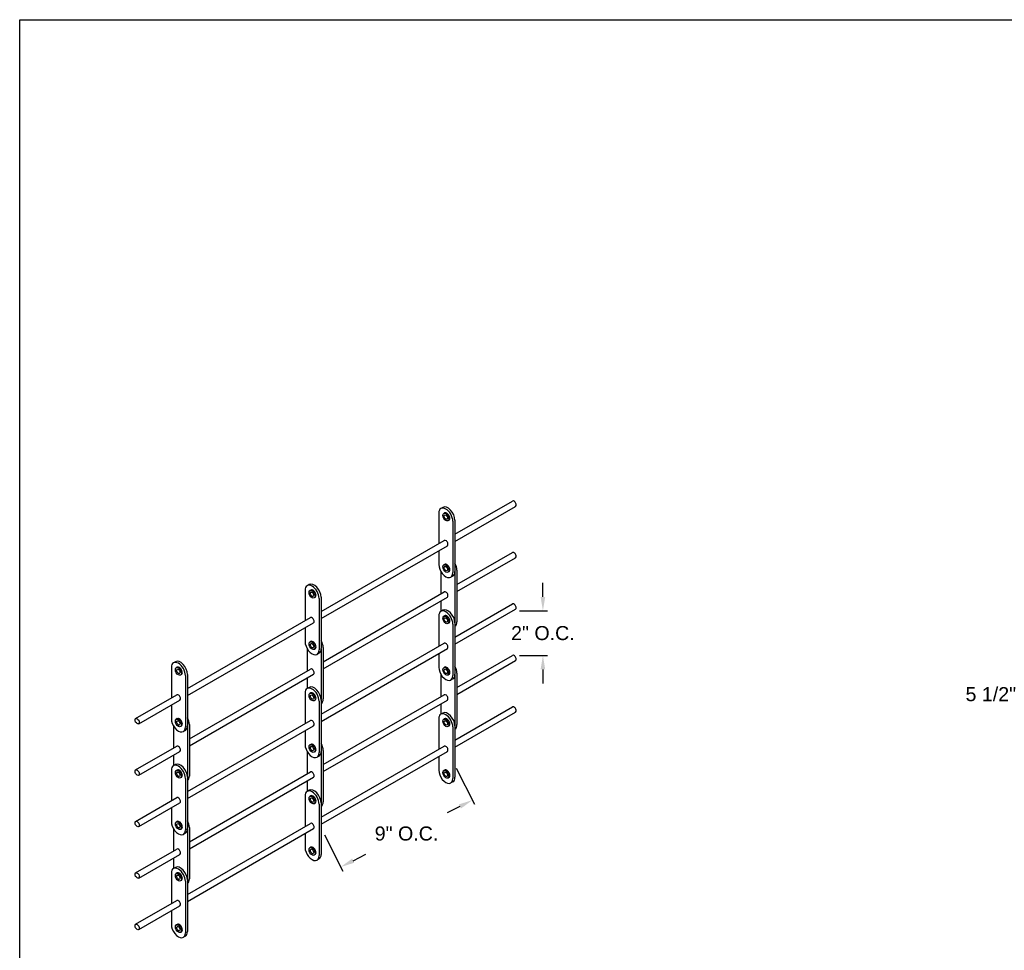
# Model space of a CAD drawing. Header units: inches. Extents: x 169.6 to 213.8, y 195 to 266.5.
# Tile 49 of 58: x 169.6 to 176.2, y 240.9 to 247.2. Entities that reach past the tile are written whole.
import ezdxf

# ---------------------------------------------------------------- set-up
doc = ezdxf.new("R2010")
doc.units = ezdxf.units.IN
doc.header["$LTSCALE"] = 0.25
doc.header["$MEASUREMENT"] = 0
doc.layers.add('ANNOTATIONS', color=1, linetype='Continuous')
doc.layers.add('DETAILS', color=4, linetype='Continuous')
doc.styles.add('ARIAL', font='arial.ttf', dxfattribs={"height": 0.09375})
doc.dimstyles.new('STANDARD$0', dxfattribs={"dimtxt": 0.09375, "dimasz": 0.09375, "dimexe": 0.03125, "dimexo": 0.046875, "dimgap": 0.09, "dimtad": 0, "dimtih": 1, "dimtoh": 1, "dimdec": 4, "dimzin": 0, "dimdsep": 46, "dimtxsty": 'ARIAL', "dimcen": 0.09, "dimadec": 0, "dimazin": 0, "dimtfac": 1, "dimtdec": 4, "dimtofl": 0, "dimtmove": 0, "dimatfit": 1, "dimfxl": 1, "dimtolj": 1, "dimtzin": 0, "dimarcsym": 0})

# ---------------------------------------------------------------- blocks, each defined once
blk = doc.blocks.new('*D15')
at = {"layer": 'ANNOTATIONS', "color": 0, "lineweight": -2, "transparency": 16777216}
for p, q in [((176.5724, 244.2136), (176.5724, 242.62)), ((177.0248, 243.2177), (177.0248, 242.62)), ((176.4787, 242.6512), (176.3591, 242.6512)), ((177.1186, 242.6512), (177.2123, 242.6512))]:
    blk.add_line(p, q, dxfattribs=at)
at = {"layer": 'ANNOTATIONS', "color": 0, "transparency": 16777216}
for points in [[(176.4787, 242.6668), (176.4787, 242.6356), (176.5724, 242.6512)], [(177.1186, 242.6668), (177.1186, 242.6356), (177.0248, 242.6512)]]:
    blk.add_solid(points, dxfattribs=at)
at = {"layer": 'defpoints', "color": 0, "transparency": 16777216}
for p in [(176.5724, 244.2605), (177.0248, 243.2646), (176.5724, 242.6512)]:
    blk.add_point(p, dxfattribs=at)
at = {"layer": 'ANNOTATIONS', "color": 0, "transparency": 16777216, "insert": (176.106, 242.6512), "char_height": 0.09375, "attachment_point": 5, "style": 'ARIAL'}
blk.add_mtext('\\A1;5 1/2"', dxfattribs=at)
blk = doc.blocks.new('*D93')
at = {"layer": 'ANNOTATIONS', "color": 0, "lineweight": -2, "transparency": 16777216}
for p, q in [((172.5343, 242.1583), (172.6575, 241.9158)), ((172.5598, 241.9012), (172.4761, 241.8586)), ((171.6547, 241.7112), (171.7779, 241.4687)), ((171.8473, 241.539), (171.9311, 241.5816))]:
    blk.add_line(p, q, dxfattribs=at)
at = {"layer": 'ANNOTATIONS', "color": 0, "transparency": 16777216}
for points in [[(172.5527, 241.9151), (172.5669, 241.8873), (172.6434, 241.9437)], [(171.8403, 241.553), (171.8544, 241.5251), (171.7638, 241.4966)]]:
    blk.add_solid(points, dxfattribs=at)
at = {"layer": 'defpoints', "color": 0, "transparency": 16777216}
for p in [(172.513, 242.2001), (172.6434, 241.9437), (171.6334, 241.753)]:
    blk.add_point(p, dxfattribs=at)
at = {"layer": 'ANNOTATIONS', "color": 0, "transparency": 16777216, "insert": (172.2036, 241.7201), "char_height": 0.09375, "attachment_point": 5, "style": 'ARIAL'}
blk.add_mtext('\\A1;9" O.C.', dxfattribs=at)
blk = doc.blocks.new('*D94')
at = {"layer": 'ANNOTATIONS', "color": 0, "lineweight": -2, "transparency": 16777216}
for p, q in [((173.1145, 243.3018), (173.1145, 243.3955)), ((172.9582, 243.208), (173.1457, 243.208)), ((172.9582, 242.9108), (173.1457, 242.9108)), ((173.1145, 242.8171), (173.1145, 242.7233))]:
    blk.add_line(p, q, dxfattribs=at)
at = {"layer": 'ANNOTATIONS', "color": 0, "transparency": 16777216}
for points in [[(173.0989, 243.3018), (173.1301, 243.3018), (173.1145, 243.208)], [(173.0989, 242.8171), (173.1301, 242.8171), (173.1145, 242.9108)]]:
    blk.add_solid(points, dxfattribs=at)
at = {"layer": 'defpoints', "color": 0, "transparency": 16777216}
for p in [(172.9113, 243.208), (173.1145, 243.208), (172.9113, 242.9108)]:
    blk.add_point(p, dxfattribs=at)
at = {"layer": 'ANNOTATIONS', "color": 0, "transparency": 16777216, "insert": (173.1145, 243.0594), "char_height": 0.09375, "attachment_point": 5, "style": 'ARIAL'}
blk.add_mtext('\\A1;2" O.C.', dxfattribs=at)

msp = doc.modelspace()

# ---------------------------------------------------------------- linework, layer by layer
at = {"layer": 'defpoints'}
msp.add_lwpolyline([(189.08986, 234.42383), (169.61998, 234.42383), (169.61998, 247.15894), (189.08986, 247.15894)], close=True, dxfattribs=at)
at = {"layer": 'DETAILS'}
for p, q in [((172.52652, 243.71987), (172.91134, 243.94205)), ((172.41904, 243.86197), (172.41904, 243.65782)), ((172.44629, 243.90018), (172.43281, 243.89239)), ((172.45815, 243.86309), (172.45183, 243.85944)), ((172.52652, 243.67306), (172.93162, 243.90694)), ((172.48657, 243.81388), (172.48025, 243.81023)), ((172.51304, 243.8077), (172.51304, 243.46395)), ((172.52652, 243.81548), (172.52652, 243.47173)), ((171.63343, 243.20425), (172.4559, 243.6791)), ((171.63343, 243.15743), (172.47618, 243.64399)), ((172.41904, 243.61101), (172.41904, 243.51822)), ((172.53994, 243.38387), (172.91134, 243.5983)), ((172.45815, 243.51934), (172.45183, 243.51569)), ((172.53994, 243.33706), (172.93162, 243.56319)), ((172.43252, 243.47239), (172.43252, 243.32185)), ((172.48657, 243.47013), (172.48025, 243.46648)), ((172.52646, 243.46921), (172.52646, 243.13086)), ((172.53994, 243.47948), (172.53994, 243.13573)), ((171.5532, 243.38455), (171.53972, 243.37677)), ((172.51275, 243.44131), (172.49927, 243.43352)), ((171.52595, 243.34634), (171.52595, 243.1422)), ((171.56507, 243.34746), (171.55875, 243.34381)), ((171.64686, 242.86825), (172.4559, 243.33535)), ((171.59348, 243.29825), (171.58716, 243.2946)), ((171.61995, 243.29207), (171.61995, 242.94832)), ((171.63343, 243.29986), (171.63343, 242.95611)), ((171.64686, 242.82143), (172.47618, 243.30024)), ((172.43252, 243.27504), (172.43252, 243.20502)), ((172.52652, 243.03267), (172.91134, 243.25485)), ((172.44629, 243.21298), (172.43281, 243.20519)), ((172.52652, 242.98586), (172.93162, 243.21974)), ((170.74034, 242.68862), (171.56282, 243.16348)), ((170.74034, 242.64181), (171.58309, 243.12837)), ((172.41904, 243.17477), (172.41904, 242.97062)), ((172.45815, 243.17589), (172.45183, 243.17224)), ((172.48657, 243.12668), (172.48025, 243.12303)), ((172.51304, 243.1205), (172.51304, 242.77675)), ((172.52652, 243.12828), (172.52652, 242.78453)), ((171.52595, 243.09538), (171.52595, 243.00259)), ((171.56507, 243.00371), (171.55875, 243.00006)), ((171.63343, 242.51705), (172.4559, 242.9919)), ((171.53943, 242.95677), (171.53943, 242.80623)), ((171.59348, 242.9545), (171.58716, 242.95085)), ((171.61966, 242.92568), (171.60618, 242.9179)), ((171.63338, 242.95359), (171.63338, 242.61524)), ((171.63343, 242.47023), (172.47618, 242.95679)), ((171.64686, 242.96386), (171.64686, 242.62011)), ((172.41904, 242.92381), (172.41904, 242.83102)), ((170.66011, 242.86893), (170.64663, 242.86114)), ((172.53994, 242.69637), (172.91134, 242.9108)), ((172.53994, 242.64956), (172.93162, 242.87569)), ((170.63287, 242.83072), (170.63287, 242.62657)), ((170.67198, 242.83184), (170.66566, 242.82819)), ((170.75377, 242.35262), (171.56282, 242.81973)), ((172.45815, 242.83214), (172.45183, 242.82849)), ((172.53994, 242.79198), (172.53994, 242.44823)), ((170.70039, 242.78263), (170.69407, 242.77898)), ((170.72686, 242.77645), (170.72686, 242.4327)), ((170.74034, 242.78423), (170.74034, 242.44048)), ((170.75377, 242.30581), (171.58309, 242.78462)), ((171.53943, 242.75941), (171.53943, 242.6894)), ((172.43252, 242.78489), (172.43252, 242.63435)), ((172.48657, 242.78293), (172.48025, 242.77928)), ((172.51275, 242.75411), (172.49927, 242.74632)), ((172.52646, 242.78171), (172.52646, 242.44336)), ((171.5532, 242.69735), (171.53972, 242.68957)), ((171.56507, 242.66026), (171.55875, 242.65661)), ((170.39446, 242.48893), (170.66973, 242.64785)), ((170.41473, 242.45382), (170.69, 242.61274)), ((171.52595, 242.65914), (171.52595, 242.455)), ((171.59348, 242.61105), (171.58716, 242.6074)), ((171.61995, 242.60487), (171.61995, 242.26112)), ((171.63343, 242.61266), (171.63343, 242.26891)), ((171.64686, 242.18075), (172.4559, 242.64785)), ((171.64686, 242.13393), (172.47618, 242.61274)), ((170.63287, 242.57976), (170.63287, 242.48697)), ((172.43252, 242.58754), (172.43252, 242.51752)), ((172.52652, 242.34487), (172.91134, 242.56705)), ((172.52652, 242.29806), (172.93162, 242.53194)), ((170.67198, 242.48809), (170.66566, 242.48444)), ((170.74034, 242.00142), (171.56282, 242.47628)), ((172.41904, 242.48697), (172.41904, 242.28282)), ((172.44629, 242.52518), (172.43281, 242.51739)), ((172.45815, 242.48809), (172.45183, 242.48444)), ((170.64634, 242.44114), (170.64634, 242.2906)), ((170.70039, 242.43888), (170.69407, 242.43523)), ((170.72657, 242.41006), (170.71309, 242.40227)), ((170.74029, 242.43796), (170.74029, 242.09961)), ((170.74034, 241.95461), (171.58309, 242.44117)), ((170.75377, 242.44823), (170.75377, 242.10448)), ((171.52595, 242.40818), (171.52595, 242.31539)), ((172.48657, 242.43888), (172.48025, 242.43523)), ((172.51304, 242.4327), (172.51304, 242.08895)), ((172.52652, 242.44048), (172.52652, 242.09673)), ((170.39446, 242.14518), (170.66973, 242.3041)), ((170.41473, 242.11007), (170.69, 242.26899)), ((171.53943, 242.26927), (171.53943, 242.11873)), ((171.56507, 242.31651), (171.55875, 242.31286)), ((171.59348, 242.2673), (171.58716, 242.26365)), ((171.63338, 242.26609), (171.63338, 241.92774)), ((171.63343, 241.82925), (172.4559, 242.3041)), ((171.63343, 241.78243), (172.47618, 242.26899)), ((171.64686, 242.27636), (171.64686, 241.93261)), ((170.64634, 242.24379), (170.64634, 242.17377)), ((171.61966, 242.23848), (171.60618, 242.2307)), ((172.41904, 242.23601), (172.41904, 242.14322)), ((170.63287, 242.14352), (170.63287, 241.93937)), ((170.66011, 242.18173), (170.64663, 242.17394)), ((170.67198, 242.14464), (170.66566, 242.14099)), ((172.45815, 242.14434), (172.45183, 242.14069)), ((170.70039, 242.09543), (170.69407, 242.09178)), ((170.72686, 242.08925), (170.72686, 241.7455)), ((170.74034, 242.09703), (170.74034, 241.75328)), ((170.75377, 241.66512), (171.56282, 242.13223)), ((170.75377, 241.61831), (171.58309, 242.09712)), ((171.53943, 242.07191), (171.53943, 242.0019)), ((172.48657, 242.09513), (172.48025, 242.09148)), ((171.5532, 242.00955), (171.53972, 242.00177)), ((172.51275, 242.06631), (172.49927, 242.05852)), ((170.39446, 241.80173), (170.66973, 241.96065)), ((171.52595, 241.97134), (171.52595, 241.7672)), ((171.56507, 241.97246), (171.55875, 241.96881)), ((170.41473, 241.76662), (170.69, 241.92554)), ((170.63287, 241.89256), (170.63287, 241.79977)), ((171.59348, 241.92325), (171.58716, 241.9196)), ((171.61995, 241.91707), (171.61995, 241.57332)), ((171.63343, 241.92486), (171.63343, 241.58111)), ((170.64634, 241.75364), (170.64634, 241.6031)), ((170.67198, 241.80089), (170.66566, 241.79724)), ((170.70039, 241.75168), (170.69407, 241.74803)), ((170.74029, 241.75046), (170.74029, 241.41211)), ((170.74034, 241.31362), (171.56282, 241.78848)), ((170.74034, 241.26681), (171.58309, 241.75337)), ((170.75377, 241.76073), (170.75377, 241.41698)), ((170.72657, 241.72286), (170.71309, 241.71507)), ((171.52595, 241.72038), (171.52595, 241.62759)), ((170.39446, 241.45768), (170.66973, 241.6166)), ((171.56507, 241.62871), (171.55875, 241.62506)), ((170.41473, 241.42257), (170.69, 241.58149)), ((170.64634, 241.55629), (170.64634, 241.48627)), ((171.59348, 241.5795), (171.58716, 241.57585)), ((171.61966, 241.55068), (171.60618, 241.5429)), ((170.66011, 241.49393), (170.64663, 241.48614)), ((170.63287, 241.45572), (170.63287, 241.25157)), ((170.67198, 241.45684), (170.66566, 241.45319)), ((170.70039, 241.40763), (170.69407, 241.40398)), ((170.72686, 241.40145), (170.72686, 241.0577)), ((170.74034, 241.40923), (170.74034, 241.06548)), ((170.39446, 241.11393), (170.66973, 241.27285)), ((170.41473, 241.07882), (170.69, 241.23774)), ((170.63287, 241.20476), (170.63287, 241.11197)), ((170.67198, 241.11309), (170.66566, 241.10944)), ((170.70039, 241.06388), (170.69407, 241.06023)), ((170.72657, 241.03506), (170.71309, 241.02727))]:
    msp.add_line(p, q, dxfattribs=at)
for centre, major_axis, start_param, end_param in [((172.92148, 243.9245), (0.01014, -0.01756), 0, 3.1415927), ((172.46604, 243.83483), (0.03323, -0.05756), 0.7853982, 3.9269908), ((172.47952, 243.84262), (0.03323, -0.05756), 0.7853982, 3.1415927), ((172.47236, 243.83848), (0.01421, -0.0246), 0, 3.1415927), ((172.46604, 243.66155), (0.01014, -0.01756), 0, 3.1415927), ((172.92148, 243.58075), (0.01014, -0.01756), 0, 3.1415927), ((172.46604, 243.49108), (0.03323, -0.05756), 3.9269908, 7.0685835), ((172.47236, 243.49473), (0.01421, -0.0246), 0, 3.1415927), ((172.49295, 243.50662), (0.03323, -0.05756), 0.7853982, 1.5605915), ((172.47952, 243.49887), (0.03323, -0.05756), 6.2831853, 7.0685835), ((171.57295, 243.31921), (0.03323, -0.05756), 0.7853982, 3.9269908), ((171.58643, 243.32699), (0.03323, -0.05756), 0.7853982, 3.1415927), ((171.57927, 243.32286), (0.01421, -0.0246), 0, 3.1415927), ((172.46604, 243.3178), (0.01014, -0.01756), 0, 3.1415927), ((172.92148, 243.2373), (0.01014, -0.01756), 0, 3.1415927), ((172.46604, 243.14763), (0.03323, -0.05756), 0.7853982, 3.9269908), ((172.47952, 243.15542), (0.03323, -0.05756), 0.7853982, 3.1415927), ((171.57295, 243.14592), (0.01014, -0.01756), 0, 3.1415927), ((172.47236, 243.15128), (0.01421, -0.0246), 0, 3.1415927), ((172.49295, 243.16287), (0.03323, -0.05756), 6.2933901, 7.0685835), ((171.57295, 242.97546), (0.03323, -0.05756), 3.9269908, 7.0685835), ((171.57927, 242.97911), (0.01421, -0.0246), 0, 3.1415927), ((171.59986, 242.99099), (0.03323, -0.05756), 0.7853982, 1.5605915), ((172.46604, 242.97435), (0.01014, -0.01756), 0, 3.1415927), ((171.58643, 242.98324), (0.03323, -0.05756), 6.2831853, 7.0685835), ((170.67986, 242.80358), (0.03323, -0.05756), 0.7853982, 3.9269908), ((170.69334, 242.81137), (0.03323, -0.05756), 0.7853982, 3.1415927), ((172.92148, 242.89325), (0.01014, -0.01756), 0, 3.1415927), ((170.68618, 242.80723), (0.01421, -0.0246), 0, 3.1415927), ((171.57295, 242.80217), (0.01014, -0.01756), 0, 3.1415927), ((172.46604, 242.80388), (0.03323, -0.05756), 3.9269908, 7.0685835), ((172.47236, 242.80753), (0.01421, -0.0246), 0, 3.1415927), ((172.49295, 242.81912), (0.03323, -0.05756), 0.7853982, 1.5605915), ((172.47952, 242.81167), (0.03323, -0.05756), 6.2831853, 7.0685835), ((171.57295, 242.63201), (0.03323, -0.05756), 0.7853982, 3.9269908), ((171.58643, 242.63979), (0.03323, -0.05756), 0.7853982, 3.1415927), ((171.57927, 242.63566), (0.01421, -0.0246), 0, 3.1415927), ((170.67986, 242.6303), (0.01014, -0.01756), 0, 3.1415927), ((171.59986, 242.64724), (0.03323, -0.05756), 6.2933901, 7.0685835), ((172.46604, 242.6303), (0.01014, -0.01756), 0, 3.1415927), ((172.46604, 242.45983), (0.03323, -0.05756), 0.7853982, 3.9269908), ((172.47952, 242.46762), (0.03323, -0.05756), 0.7853982, 3.1415927), ((172.92148, 242.5495), (0.01014, -0.01756), 0, 3.1415927), ((170.67986, 242.45983), (0.03323, -0.05756), 3.9269908, 7.0685835), ((170.68618, 242.46348), (0.01421, -0.0246), 0, 3.1415927), ((170.70677, 242.47537), (0.03323, -0.05756), 0.7853982, 1.5605915), ((171.57295, 242.45872), (0.01014, -0.01756), 0, 3.1415927), ((172.47236, 242.46348), (0.01421, -0.0246), 0, 3.1415927), ((170.69334, 242.46762), (0.03323, -0.05756), 6.2831853, 7.0685835), ((172.49295, 242.47537), (0.03323, -0.05756), 6.2933901, 7.0685835), ((170.67986, 242.28655), (0.01014, -0.01756), 0, 3.1415927), ((171.57295, 242.28826), (0.03323, -0.05756), 3.9269908, 7.0685835), ((171.57927, 242.29191), (0.01421, -0.0246), 0, 3.1415927), ((171.58643, 242.29604), (0.03323, -0.05756), 6.2831853, 7.0685835), ((171.59986, 242.30349), (0.03323, -0.05756), 0.7853982, 1.5605915), ((172.46604, 242.28655), (0.01014, -0.01756), 0, 3.1415927), ((170.67986, 242.11638), (0.03323, -0.05756), 0.7853982, 3.9269908), ((170.69334, 242.12417), (0.03323, -0.05756), 0.7853982, 3.1415927), ((170.68618, 242.12003), (0.01421, -0.0246), 0, 3.1415927), ((171.57295, 242.11467), (0.01014, -0.01756), 0, 3.1415927), ((172.46604, 242.11608), (0.03323, -0.05756), 3.9269908, 7.0685835), ((172.47236, 242.11973), (0.01421, -0.0246), 0, 3.1415927), ((170.70677, 242.13162), (0.03323, -0.05756), 6.2933901, 7.0685835), ((172.47952, 242.12387), (0.03323, -0.05756), 6.2831853, 7.0685835), ((171.57295, 241.94421), (0.03323, -0.05756), 0.7853982, 3.9269908), ((171.58643, 241.95199), (0.03323, -0.05756), 0.7853982, 3.1415927), ((170.67986, 241.9431), (0.01014, -0.01756), 0, 3.1415927), ((171.57927, 241.94786), (0.01421, -0.0246), 0, 3.1415927), ((171.59986, 241.95974), (0.03323, -0.05756), 6.2933901, 7.0685835), ((170.68618, 241.77628), (0.01421, -0.0246), 0, 3.1415927), ((170.70677, 241.78787), (0.03323, -0.05756), 0.7853982, 1.5605915), ((170.67986, 241.77263), (0.03323, -0.05756), 3.9269908, 7.0685835), ((170.69334, 241.78042), (0.03323, -0.05756), 6.2831853, 7.0685835), ((171.57295, 241.77092), (0.01014, -0.01756), 0, 3.1415927), ((170.67986, 241.59905), (0.01014, -0.01756), 0, 3.1415927), ((171.57295, 241.60046), (0.03323, -0.05756), 3.9269908, 7.0685835), ((171.57927, 241.60411), (0.01421, -0.0246), 0, 3.1415927), ((171.58643, 241.60824), (0.03323, -0.05756), 6.2831853, 7.0685835), ((170.67986, 241.42858), (0.03323, -0.05756), 0.7853982, 3.9269908), ((170.69334, 241.43637), (0.03323, -0.05756), 0.7853982, 3.1415927), ((170.68618, 241.43223), (0.01421, -0.0246), 0, 3.1415927), ((170.70677, 241.44412), (0.03323, -0.05756), 6.2933901, 7.0685835), ((170.67986, 241.2553), (0.01014, -0.01756), 0, 3.1415927), ((170.67986, 241.08483), (0.03323, -0.05756), 3.9269908, 7.0685835), ((170.68618, 241.08848), (0.01421, -0.0246), 0, 3.1415927), ((170.69334, 241.09262), (0.03323, -0.05756), 6.2831853, 7.0685835)]:
    msp.add_ellipse(centre, major_axis=major_axis, ratio=0.5773503, start_param=start_param, end_param=end_param, dxfattribs=at)
for centre, major_axis in [((172.46604, 243.83483), (0.01421, -0.0246)), ((172.46604, 243.83483), (0.00797, -0.0138)), ((172.46604, 243.49108), (0.01421, -0.0246)), ((172.46604, 243.49108), (0.00797, -0.0138)), ((171.57295, 243.31921), (0.01421, -0.0246)), ((171.57295, 243.31921), (0.00797, -0.0138)), ((172.46604, 243.14763), (0.01421, -0.0246)), ((172.46604, 243.14763), (0.00797, -0.0138)), ((171.57295, 242.97546), (0.01421, -0.0246)), ((171.57295, 242.97546), (0.00797, -0.0138)), ((170.67986, 242.80358), (0.01421, -0.0246)), ((170.67986, 242.80358), (0.00797, -0.0138)), ((172.46604, 242.80388), (0.01421, -0.0246)), ((172.46604, 242.80388), (0.00797, -0.0138)), ((171.57295, 242.63201), (0.01421, -0.0246)), ((171.57295, 242.63201), (0.00797, -0.0138)), ((170.40459, 242.47137), (0.01014, -0.01756)), ((170.67986, 242.45983), (0.01421, -0.0246)), ((170.67986, 242.45983), (0.00797, -0.0138)), ((172.46604, 242.45983), (0.01421, -0.0246)), ((172.46604, 242.45983), (0.00797, -0.0138)), ((171.57295, 242.28826), (0.01421, -0.0246)), ((171.57295, 242.28826), (0.00797, -0.0138)), ((170.40459, 242.12762), (0.01014, -0.01756)), ((170.67986, 242.11638), (0.01421, -0.0246)), ((172.46604, 242.11608), (0.01421, -0.0246)), ((170.67986, 242.11638), (0.00797, -0.0138)), ((172.46604, 242.11608), (0.00797, -0.0138)), ((171.57295, 241.94421), (0.01421, -0.0246)), ((171.57295, 241.94421), (0.00797, -0.0138)), ((170.40459, 241.78417), (0.01014, -0.01756)), ((170.67986, 241.77263), (0.01421, -0.0246)), ((170.67986, 241.77263), (0.00797, -0.0138)), ((171.57295, 241.60046), (0.01421, -0.0246)), ((171.57295, 241.60046), (0.00797, -0.0138)), ((170.40459, 241.44012), (0.01014, -0.01756)), ((170.67986, 241.42858), (0.01421, -0.0246)), ((170.67986, 241.42858), (0.00797, -0.0138)), ((170.40459, 241.09637), (0.01014, -0.01756)), ((170.67986, 241.08483), (0.01421, -0.0246)), ((170.67986, 241.08483), (0.00797, -0.0138))]:
    msp.add_ellipse(centre, major_axis=major_axis, ratio=0.5773503, dxfattribs=at)

# ---------------------------------------------------------------- dimensions: what is measured, and where the dimension line sits
at = {"layer": 'ANNOTATIONS'}
dim = msp.add_linear_dim(base=(176.57241, 242.65121), p1=(177.02484, 243.26459), p2=(176.57241, 244.26046), angle=180, text='5 1/2"', dimstyle='STANDARD$0', dxfattribs=at)
dim.commit()
dim.dimension.update_dxf_attribs({"geometry": '*D15', "text_midpoint": (176.10598, 242.65121), "dimtype": 160})
dim = msp.add_linear_dim(base=(173.11448, 243.20804), p1=(172.91134, 242.9108), p2=(172.91134, 243.20804), angle=90, text='2" O.C.', dimstyle='STANDARD$0', dxfattribs=at)
dim.commit()
dim.dimension.update_dxf_attribs({"geometry": '*D94', "text_midpoint": (173.11448, 243.05942)})
dim = msp.add_aligned_dim(p1=(171.63343, 241.75298), p2=(172.51304, 242.20008), distance=-0.28764, text='9" O.C.', dimstyle='STANDARD$0', dxfattribs=at)
dim.commit()
dim.dimension.update_dxf_attribs({"geometry": '*D93', "text_midpoint": (172.20356, 241.72012)})

doc.saveas('drawing.dxf')
